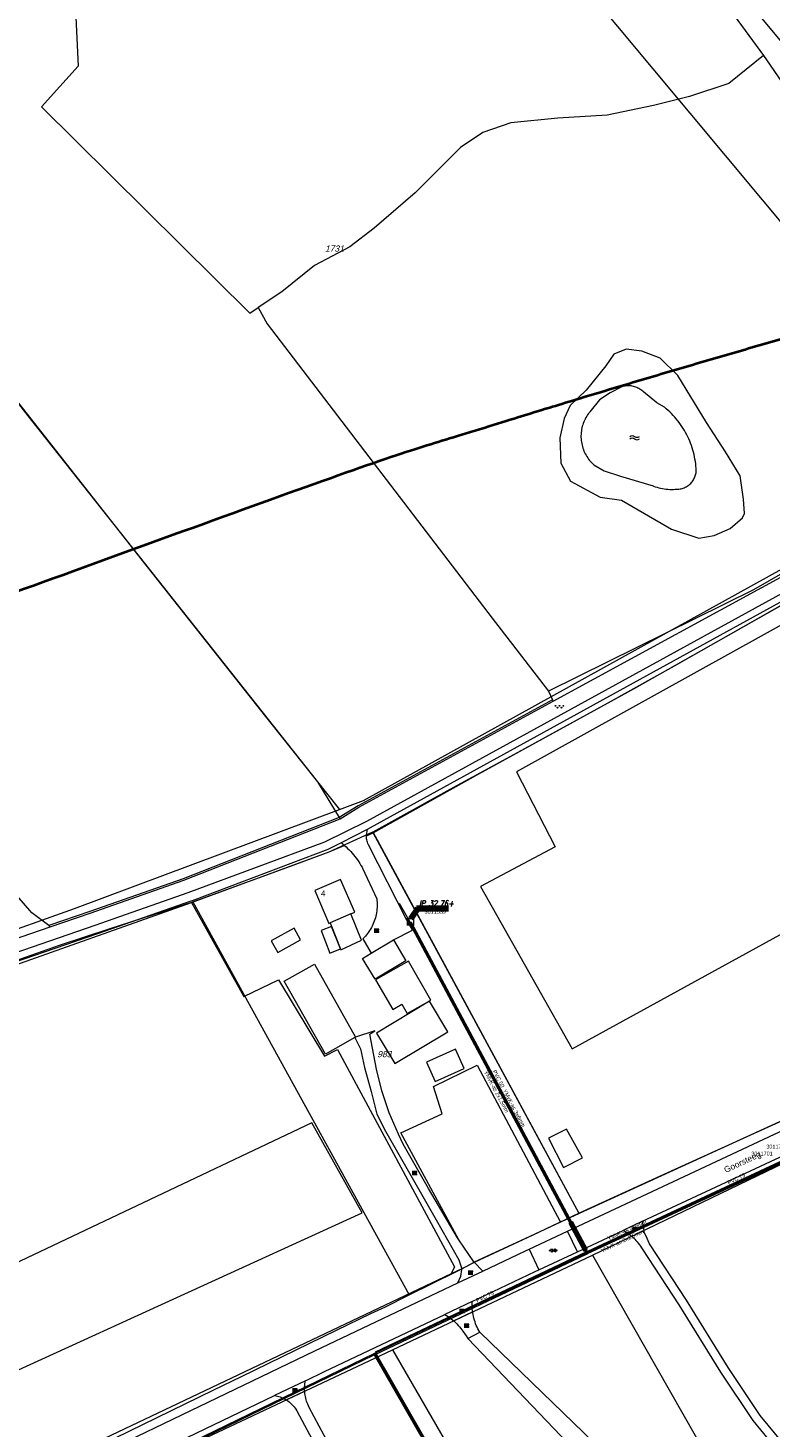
# Model space of a CAD drawing. Header units: metres. Extents: x 172462 to 175458, y 452773 to 455615.
# Tile 34 of 45: x 173653 to 173836, y 454658 to 455004. Entities that reach past the tile are written whole.
import ezdxf
from ezdxf.enums import TextEntityAlignment as Align

# ---------------------------------------------------------------- set-up
doc = ezdxf.new("R2010")
doc.units = ezdxf.units.M
doc.header["$MEASUREMENT"] = 0
for name, pattern in [('DGN Style 2', [107.046567, 64.22794, -42.818627]), ('DGN Style 3', [149.865194, 107.046567, -42.818627]), ('DGN Style 7', [214.093135, 96.341911, -42.818627, 32.11397, -42.818627])]:
    doc.linetypes.add(name, pattern=pattern)
for name, color, linetype, lineweight in [('BGT Ondergrond', 7, 'Continuous', 0), ('DKK ondergrond', 7, 'Continuous', 0), ('DWA uitlegger (revisie)', 11, 'DGN Style 2', 0), ('Mantelbuizen buis (revisie)', 103, 'Continuous', 0), ('Meldgebied', 5, 'Continuous', 40), ('Pers-druk Afsl nummer (revisie)', 204, 'Continuous', 0), ('Pers-druk hoofdleiding (stramien) (revisie)', 30, 'DGN Style 7', 0), ('Pers-druk IP-putnummer (revisie)', 30, 'Continuous', 0), ('Pers-druk materiaal-diameter (revisie)', 30, 'Continuous', 0), ('Pers-druk put (revisie)', 30, 'Continuous', 0), ('Pers-druk signaleringskabel (revisie)', 3, 'DGN Style 2', 0), ('Pers-druk tekst signaleringkabel (revisie)', 3, 'Continuous', 0), ('Pers-druk tekst voedingskabel (revisie)', 1, 'Continuous', 0), ('Pers-druk voedingkabel (revisie)', 30, 'DGN Style 3', 0)]:
    doc.layers.add(name, color=color, linetype=linetype, lineweight=lineweight)
doc.styles.add('Style-Arial', font='arial.ttf')
doc.styles.add('Style-arial I 0.26180', font='arial.shx', dxfattribs={"oblique": 15})
doc.styles.add('Style-ITALICS', font='ITALICS.shx')
doc.styles.add('Style-WORKING', font='WORKING.shx')
doc.dimstyles.new('CT 1 10', dxfattribs={"dimtxt": 0.02, "dimasz": 0.02, "dimexe": 0.01, "dimexo": 0.0625, "dimgap": 0.01, "dimtad": 1, "dimzin": 3, "dimdsep": 46, "dimtxsty": 'Style-Arial', "dimcen": 0.09, "dimclrd": 1, "dimclre": 1, "dimazin": 3, "dimtfac": 1, "dimtmove": 1, "dimatfit": 1, "dimfxl": 0.01, "dimfxlon": 1, "dimfrac": 2, "dimtolj": 1, "dimtzin": 3, "dimlwd": 13, "dimlwe": 13, "dimarcsym": 0})

# ---------------------------------------------------------------- blocks, each defined once
blk = doc.blocks.new('TerminatorOpen_0.5')
at = {"color": 0, "linetype": 'ByBlock', "lineweight": -2}
for q in [(-1, 0.25), (-1, 0), (-1, -0.25)]:
    blk.add_line((0, 0), q, dxfattribs=at)
blk = doc.blocks.new('pomp')
at = {"layer": 'Pers-druk put (revisie)', "flags": 128}
blk.add_lwpolyline([(-1.75, 1.75), (1.75, 1.75), (1.75, -1.75)], dxfattribs=at)
at = {"layer": 'Pers-druk put (revisie)', "extrusion": (0, 0, -1)}
blk.add_solid([(1.75, 1.75), (1.75, -1.75), (-1.75, -1.75)], dxfattribs=at)
blk = doc.blocks.new('BGT-296')
at = {"layer": 'BGT Ondergrond', "color": 140, "linetype": 'Continuous', "lineweight": 0, "extrusion": (0, 0, -1)}
for centre in [(0.04, -0.026), (0.04, -0.066)]:
    blk.add_arc(centre, 0.0608, 48.8879, 131.1121, dxfattribs=at)
at = {"layer": 'BGT Ondergrond', "color": 140, "linetype": 'Continuous', "lineweight": 0}
for centre in [(0.04, 0.066), (0.04, 0.026)]:
    blk.add_arc(centre, 0.0608, 228.8879, 311.1121, dxfattribs=at)
blk = doc.blocks.new('*U16')
at = {"layer": 'BGT Ondergrond', "color": 7, "linetype": 'Continuous', "lineweight": 0}
for centre in [(-0.3, 0.35), (0, 0.25), (-0.1, -0.05), (0.1, -0.45), (0.2, -0.15)]:
    blk.add_circle(centre, 0.0447, dxfattribs=at)
blk = doc.blocks.new('BGT-271C_1')
at = {"layer": 'BGT Ondergrond', "color": 7, "linetype": 'Continuous', "lineweight": 0, "xscale": 0.07267220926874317, "yscale": 0.07267220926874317, "zscale": 0.07267220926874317, "rotation": 243.434948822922}
blk.add_blockref('*U16', (0, 0), dxfattribs=at)
blk = doc.blocks.new('*U14')
at = {"layer": 'BGT Ondergrond', "color": 7, "linetype": 'Continuous', "lineweight": 0}
for p, q in [((0.057, -0.036), (-0.057, 0.036)), ((-0.052, 0.076), (0.026, 0.026)), ((-0.036, -0.005), (-0.029, 0.087)), ((-0.005, -0.068), (0.005, 0.068)), ((0.029, -0.087), (0.036, 0.005)), ((0.052, -0.076), (-0.026, -0.026))]:
    blk.add_line(p, q, dxfattribs=at)
blk = doc.blocks.new('BGT-270B')
at = {"layer": 'BGT Ondergrond', "color": 7, "linetype": 'Continuous', "lineweight": 0, "xscale": 0.7267220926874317, "yscale": 0.7267220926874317, "zscale": 0.7267220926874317, "rotation": 243.434948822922}
blk.add_blockref('*U14', (0, 0), dxfattribs=at)
blk = doc.blocks.new('*U10')
at = {"layer": 'BGT Ondergrond', "color": 7, "linetype": 'Continuous', "lineweight": 0}
for p, q in [((0.025, 0.059), (-0.062, 0.016)), ((-0.044, 0.025), (-0.05, 0.038)), ((0.038, 0.034), (-0.05, -0.009)), ((0.05, 0.009), (-0.037, -0.034)), ((-0.019, -0.025), (-0.031, 0)), ((-0.006, 0.013), (-0.019, 0.038)), ((0.006, 0.05), (0, 0.062)), ((0.031, 0), (0.019, 0.025)), ((0.062, -0.016), (-0.025, -0.059)), ((-0.006, -0.05), (0, -0.062)), ((0.019, -0.037), (0.006, -0.012)), ((0.044, -0.025), (0.05, -0.037))]:
    blk.add_line(p, q, dxfattribs=at)
blk = doc.blocks.new('BGT-272B')
at = {"layer": 'BGT Ondergrond', "color": 7, "linetype": 'Continuous', "lineweight": 0, "xscale": 0.7267220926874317, "yscale": 0.7267220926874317, "zscale": 0.7267220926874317, "rotation": 243.434948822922}
blk.add_blockref('*U10', (0, 0), dxfattribs=at)

msp = doc.modelspace()

# ---------------------------------------------------------------- linework, layer by layer
at = {"layer": 'BGT Ondergrond', "color": 7, "linetype": 'Continuous', "lineweight": 0, "flags": 128}
for points in [[(173807.02, 455034.56), (173834.59, 454996.8)], [(173685.13, 455029.6), (173664.43, 455016.73), (173665.46, 454994.17), (173656.4, 454984.17), (173707.82, 454933.2), (173709.89, 454934.6)], [(173570.85, 455013.76), (173596.41, 454980.71), (173624.24, 454944.72), (173653.07, 454907.9), (173724.49, 454817.58), (173729.91, 454808.77)], [(174040.38, 454996.04), (174038.65, 454993.93), (174033.89, 454988.17), (174013.93, 454969.42), (174000, 454957.94), (173979.68, 454944.91), (173962.3, 454934.2), (173952.68, 454928.25), (173846.02, 454867.86), (173736.64, 454807.75), (173726.29, 454802.67), (173692.54, 454790.11), (173669.56, 454782.05), (173640.73, 454772.17), (173627.86, 454767.5), (173619.93, 454764.27), (173611.15, 454759.56), (173601.47, 454753.27), (173570.23, 454733.88), (173533.69, 454710.96), (173478.83, 454677.29), (173466.85, 454670.08), (173466.63, 454669.94)], [(173834.59, 454996.8), (173826.02, 454989.92), (173816.34, 454986.73), (173807.45, 454984.53), (173795.97, 454982.14), (173783.79, 454981.34), (173772.21, 454980.24), (173765.33, 454977.84), (173759.84, 454974.15), (173748.66, 454962.97), (173738.48, 454954.19), (173732.49, 454949.6), (173723.8, 454945), (173715.72, 454938.52), (173709.89, 454934.6)], [(173834.59, 454996.8), (173868.45, 454947.52), (173901.13, 454904.62)], [(173709.89, 454934.6), (173712.12, 454930.63), (173767.62, 454857.96), (173781.5, 454839.89)], [(173953.76, 454926.33), (173846.85, 454866.38), (173737.49, 454806.17), (173736.81, 454805.82)], [(173813.44, 454917.85), (173809.05, 454922.14), (173804.56, 454923.84), (173800.66, 454924.34), (173797.67, 454923.14), (173795.67, 454920.25), (173790.78, 454914.26), (173786.89, 454910.47), (173785.39, 454907.27), (173784.29, 454902.48), (173784.59, 454896.19), (173786.99, 454891.8), (173794.28, 454887.81), (173799.57, 454887.11), (173811.84, 454879.92), (173818.63, 454877.72), (173822.43, 454878.32), (173826.32, 454880.12), (173829.41, 454882.71), (173829.91, 454883.81), (173829.61, 454887.31), (173828.81, 454893.1)], [(173828.81, 454893.1), (173825.22, 454898.99), (173820.53, 454906.27), (173813.44, 454917.85)], [(173816.36, 454901.65), (173816.13, 454902.19), (173815.88, 454902.72), (173815.62, 454903.24), (173815.35, 454903.76), (173815.06, 454904.27), (173814.76, 454904.77), (173814.44, 454905.26), (173814.11, 454905.74), (173813.77, 454906.21), (173813.41, 454906.68), (173813.05, 454907.13), (173812.67, 454907.58), (173812.27, 454908.01), (173811.87, 454908.43), (173811.46, 454908.84), (173811.03, 454909.24), (173810.59, 454909.63), (173810.14, 454910), (173808.23, 454911.11), (173804.92, 454913.8), (173804.76, 454913.94), (173804.54, 454914.13), (173804.31, 454914.31), (173804.07, 454914.47), (173803.83, 454914.62), (173803.57, 454914.76), (173803.31, 454914.88), (173803.04, 454914.98), (173802.76, 454915.08), (173802.48, 454915.15), (173802.2, 454915.21), (173801.91, 454915.26), (173801.62, 454915.29), (173801.33, 454915.3), (173801.04, 454915.3), (173800.75, 454915.28), (173800.47, 454915.24), (173800.18, 454915.19), (173799.9, 454915.13), (173799.62, 454915.05), (173796.73, 454913.55), (173794.14, 454911.83), (173791.74, 454908.9), (173791.61, 454908.74), (173791.37, 454908.43), (173791.15, 454908.12), (173790.94, 454907.79), (173790.74, 454907.45), (173790.56, 454907.11), (173790.39, 454906.76), (173790.24, 454906.4), (173790.1, 454906.04), (173789.97, 454905.67), (173789.86, 454905.3), (173789.77, 454904.92), (173789.69, 454904.54), (173789.63, 454904.16), (173789.59, 454903.77), (173789.56, 454903.39), (173789.54, 454903), (173789.54, 454902.61), (173789.56, 454902.22), (173789.6, 454901.83), (173789.65, 454901.45), (173789.71, 454901.07), (173789.79, 454900.69), (173789.89, 454900.31), (173790, 454899.94), (173790.13, 454899.57), (173790.27, 454899.21), (173790.43, 454898.86), (173790.6, 454898.51), (173790.79, 454898.17), (173790.99, 454897.83), (173791.2, 454897.51), (173791.43, 454897.19), (173791.67, 454896.89), (173791.92, 454896.59), (173792.18, 454896.31), (173792.46, 454896.03), (173792.74, 454895.77), (173795.25, 454894.32), (173799.32, 454893.02), (173807.33, 454890.59), (173807.44, 454890.55), (173807.86, 454890.4), (173808.3, 454890.26), (173808.73, 454890.14), (173809.17, 454890.04), (173809.62, 454889.94), (173810.07, 454889.87), (173810.52, 454889.81), (173810.97, 454889.77), (173811.42, 454889.74), (173811.88, 454889.73), (173812.33, 454889.73), (173812.78, 454889.75), (173813.24, 454889.79), (173813.42, 454889.79), (173813.7, 454889.81), (173813.97, 454889.84), (173814.24, 454889.89), (173814.51, 454889.96), (173814.77, 454890.04), (173815.03, 454890.14), (173815.28, 454890.25), (173815.52, 454890.37), (173815.76, 454890.51), (173815.99, 454890.66), (173816.2, 454890.83)], [(173901.13, 454904.62), (173832.08, 454864.91), (173781.5, 454839.89)], [(173782.71, 454837.43), (173844.26, 454871), (173851.02, 454874.86), (173869.23, 454885.27), (173901.46, 454903.69)], [(173816.2, 454890.83), (173816.41, 454891.01), (173816.61, 454891.2), (173816.8, 454891.4), (173816.97, 454891.61), (173817.13, 454891.83), (173817.28, 454892.06), (173817.42, 454892.3), (173817.54, 454892.55), (173817.64, 454892.8), (173817.74, 454893.06), (173817.81, 454893.33), (173817.87, 454893.59), (173817.92, 454893.86), (173817.95, 454894.14), (173817.96, 454894.41), (173817.96, 454894.68), (173817.94, 454894.96), (173817.9, 454895.44), (173817.84, 454896.02), (173817.76, 454896.6), (173817.66, 454897.18), (173817.56, 454897.75), (173817.43, 454898.32), (173817.29, 454898.89), (173817.13, 454899.45), (173816.96, 454900.01), (173816.78, 454900.56), (173816.58, 454901.11), (173816.36, 454901.65)], [(173859.11, 454872.48), (173861.13, 454868.55), (173773.65, 454820.01), (173783.17, 454801.49), (173764.72, 454791.7), (173787.36, 454751.64), (173878.17, 454801.53), (173878.52, 454801.72)], [(173738.29, 454804.96), (173764.33, 454819.55), (173802.86, 454840.7), (173854.11, 454869.68)], [(173782.53, 454837.79), (173734.53, 454811.62), (173729.91, 454808.77)], [(173730.12, 454808.43), (173734.73, 454811.27), (173782.71, 454837.43)], [(173781.5, 454839.89), (173782.53, 454837.79)], [(173782.53, 454837.79), (173782.71, 454837.43)], [(173729.91, 454808.77), (173691.38, 454793.63), (173668.34, 454785.55), (173658.21, 454782.08)], [(173658.6, 454781.79), (173668.47, 454785.17), (173691.52, 454793.25), (173730.12, 454808.43)], [(173729.91, 454808.77), (173730.12, 454808.43)], [(173736.81, 454805.82), (173730.33, 454802.5)], [(173736.81, 454805.82), (173736.74, 454805.54), (173736.68, 454805.25), (173736.63, 454804.96), (173736.6, 454804.66), (173736.59, 454804.37), (173736.59, 454804.23)], [(173730.33, 454802.5), (173727.07, 454800.84), (173693.59, 454788.18), (173693.27, 454788.06), (173670.27, 454780), (173641.45, 454770.12), (173628.64, 454765.47), (173620.85, 454762.3), (173612.25, 454757.69), (173602.63, 454751.44), (173571.37, 454732.04), (173534.84, 454709.11), (173479.28, 454675.03)], [(173731.15, 454801.87), (173730.76, 454802.18), (173730.33, 454802.5)], [(173736.59, 454804.23), (173738.29, 454804.96)], [(173737.09, 454802.02), (173736.95, 454802.35), (173736.85, 454802.63), (173736.77, 454802.91), (173736.7, 454803.2), (173736.65, 454803.49), (173736.61, 454803.78), (173736.6, 454804.07), (173736.59, 454804.23)], [(173789.09, 454710.97), (173738.29, 454804.96)], [(173693.42, 454787.8), (173727.4, 454800.24), (173731.15, 454801.87)], [(173731.15, 454801.87), (173731.17, 454801.84), (173731.58, 454801.49), (173731.97, 454801.13), (173732.36, 454800.75), (173732.73, 454800.37), (173733.09, 454799.97), (173733.44, 454799.57), (173733.78, 454799.15), (173734.1, 454798.72), (173734.41, 454798.29), (173734.71, 454797.84), (173734.99, 454797.39), (173735.26, 454796.92), (173735.52, 454796.45), (173735.62, 454796.25)], [(173743.26, 454778.52), (173747.94, 454780.94), (173746.57, 454783.4), (173737.09, 454802.02)], [(173735.62, 454796.25), (173739.15, 454788.7), (173739.2, 454788.27), (173739.23, 454787.84), (173739.25, 454787.4), (173739.25, 454786.97), (173739.23, 454786.54), (173739.2, 454786.1), (173739.15, 454785.67), (173739.09, 454785.25), (173739.01, 454784.82), (173738.92, 454784.4), (173738.81, 454783.98), (173738.68, 454783.56), (173738.54, 454783.15), (173738.38, 454782.75), (173738.21, 454782.35), (173738.03, 454781.96), (173737.83, 454781.57), (173737.61, 454781.2), (173737.39, 454780.83), (173737.15, 454780.47), (173736.89, 454780.12), (173736.63, 454779.77), (173736.35, 454779.44), (173736.06, 454779.12), (173735.75, 454778.81), (173737.75, 454775.22)], [(173658.21, 454782.08), (173654.08, 454785.2), (173650.43, 454789.41)], [(173583.09, 454738), (173582.78, 454738.49), (173587.31, 454741.32), (173607.42, 454753.89), (173625.67, 454763.02), (173636.39, 454767.39), (173648.69, 454771.88), (173693.42, 454787.8)], [(173693.42, 454787.8), (173706.32, 454764.54), (173714.94, 454768.69), (173726.23, 454749.86), (173729.43, 454751.46), (173758.34, 454697.84), (173757.47, 454696.1)], [(173642.29, 454776.2), (173658.6, 454781.79)], [(173658.21, 454782.08), (173658.6, 454781.79)], [(173725.42, 454780.87), (173727.56, 454775.29), (173730.17, 454776.3), (173728.01, 454781.87), (173725.42, 454780.87)], [(173746.97, 454773.3), (173738.88, 454768.64), (173743.13, 454761.37), (173745.34, 454762.63), (173746.66, 454760.4), (173752.51, 454763.69), (173746.97, 454773.3)], [(173907.63, 454765.66), (173903.46, 454763.53), (173900.54, 454762.18), (173874.27, 454750.01), (173789.09, 454710.97)], [(173733.73, 454754.4), (173735.11, 454751.61), (173736.11, 454747.04), (173737.73, 454741.09), (173739.18, 454735.51), (173741.27, 454731.3), (173753.82, 454709.43), (173759.36, 454699.54), (173760.1, 454697.37)], [(173738.69, 454756.07), (173733.94, 454754.52)], [(173759.44, 454704.53), (173759.1, 454705.03), (173751.92, 454717.2), (173745.65, 454728.09), (173744.54, 454730.59), (173742.2, 454735.87), (173740.38, 454741.27), (173739.12, 454746.66), (173737.41, 454755.25), (173738.69, 454756.07)], [(173759.44, 454704.53), (173745.12, 454730.87), (173755.31, 454735.61), (173753.18, 454742.36), (173763.89, 454747.65)], [(173763.89, 454747.65), (173784.49, 454708.83)], [(173786.24, 454706.67), (173871.34, 454746.55)], [(173723.11, 454733.35), (173612.79, 454681.06), (173610.49, 454685.62), (173618.27, 454690.98), (173616.07, 454694.58), (173608.51, 454689.56), (173605.88, 454694.77), (173607.42, 454695.82), (173599.48, 454712.62), (173583.09, 454738)], [(173649.82, 454671.97), (173735.54, 454711.13), (173723.11, 454733.35)], [(173804.73, 454709.08), (173842.31, 454726.64)], [(173789.09, 454710.97), (173784.49, 454708.83)], [(173804.73, 454709.08), (173799.95, 454706.84)], [(173805.09, 454706.81), (173804.73, 454709.08)], [(173784.49, 454708.83), (173775.7, 454704.75), (173763.22, 454698.95)], [(173776.76, 454702.22), (173786.24, 454706.67)], [(173788.64, 454701.55), (173786.24, 454706.67)], [(173788.64, 454701.55), (173799.95, 454706.84)], [(173799.95, 454706.84), (173800.34, 454706.61), (173800.72, 454706.38), (173801.09, 454706.12), (173801.45, 454705.86), (173801.8, 454705.58), (173802.07, 454705.35)], [(173805.09, 454706.81), (173802.07, 454705.35)], [(173815.55, 454689.64), (173806.45, 454703.51), (173805.5, 454705.58), (173805.16, 454706.31), (173805.09, 454706.81)], [(173763.22, 454698.95), (173763.1, 454699.08), (173759.44, 454704.53)], [(173765.29, 454696.78), (173775.81, 454701.78), (173776.76, 454702.22)], [(173776.76, 454702.22), (173779.14, 454697.11)], [(173802.07, 454705.35), (173802.14, 454705.29), (173802.47, 454704.98), (173802.79, 454704.67), (173803.1, 454704.34), (173803.4, 454704.01), (173803.68, 454703.66), (173803.95, 454703.3), (173804.21, 454702.94), (173804.45, 454702.56), (173804.63, 454702.27), (173813.69, 454688.45), (173823.99, 454671.83), (173831.97, 454659.86), (173837.59, 454652.99), (173846.84, 454643.9)], [(173760.1, 454697.37), (173763.22, 454698.95)], [(173763.22, 454698.95), (173765.29, 454696.78)], [(173779.14, 454697.11), (173788.64, 454701.55)], [(173757.47, 454696.1), (173737.96, 454686.83), (173643.86, 454642.14), (173570.19, 454603.41)], [(173760.1, 454697.37), (173757.47, 454696.1)], [(173759.19, 454693.88), (173759.9, 454695.52), (173760.18, 454697.17), (173760.1, 454697.37)], [(173759.19, 454693.88), (173765.29, 454696.78)], [(173762.69, 454689.3), (173778.23, 454696.69), (173779.14, 454697.11)], [(173539.75, 454584.53), (173576.52, 454604.33), (173642.77, 454638.13), (173723.84, 454677.08), (173759.19, 454693.88)], [(173762.69, 454689.3), (173755.93, 454686.09)], [(173762.8, 454686.71), (173762.77, 454686.97), (173762.72, 454687.43), (173762.69, 454687.9), (173762.67, 454688.37), (173762.67, 454688.83), (173762.69, 454689.3)], [(173848.38, 454645.47), (173839.22, 454654.47), (173833.75, 454661.17), (173825.84, 454673.02), (173815.55, 454689.64)], [(173721.55, 454669.73), (173726.27, 454671.99), (173741.87, 454679.41), (173755.93, 454686.09)], [(173755.93, 454686.09), (173756.34, 454685.84), (173756.73, 454685.57), (173757.12, 454685.29), (173757.51, 454685), (173757.88, 454684.7), (173758.11, 454684.49)], [(173758.11, 454684.49), (173762.8, 454686.71)], [(173763.54, 454683.8), (173763.39, 454684.24), (173763.24, 454684.68), (173763.12, 454685.13), (173763.01, 454685.59), (173762.91, 454686.05), (173762.83, 454686.51), (173762.8, 454686.71)], [(173758.11, 454684.49), (173758.24, 454684.38), (173758.59, 454684.06), (173758.92, 454683.72), (173759.25, 454683.37), (173759.57, 454683.01), (173759.87, 454682.64), (173760.16, 454682.26), (173760.35, 454681.99), (173760.77, 454681.37), (173761.2, 454680.77), (173761.65, 454680.17)], [(173761.65, 454680.17), (173764.55, 454681.69)], [(173764.55, 454681.69), (173764.32, 454682.1), (173764.1, 454682.51), (173763.9, 454682.94), (173763.71, 454683.36), (173763.54, 454683.8)], [(173808.2, 454645.68), (173803.03, 454644.46), (173764.55, 454681.69)], [(173761.65, 454680.17), (173800.4, 454639.49)], [(173721.55, 454669.73), (173713.95, 454666.07)], [(173721.36, 454667.15), (173721.35, 454667.36), (173721.35, 454667.76), (173721.36, 454668.16), (173721.38, 454668.55), (173721.42, 454668.94), (173721.48, 454669.34), (173721.55, 454669.73)], [(173640.13, 454630.45), (173645.28, 454633.07), (173713.95, 454666.07)], [(173713.95, 454666.07), (173714.3, 454666), (173714.65, 454665.92), (173714.99, 454665.82), (173715.33, 454665.71), (173715.66, 454665.58), (173715.99, 454665.44), (173716.31, 454665.28), (173716.62, 454665.11), (173716.8, 454665)], [(173716.8, 454665), (173721.36, 454667.15)], [(173716.8, 454665), (173716.93, 454664.92), (173717.22, 454664.72), (173717.51, 454664.51), (173717.79, 454664.28), (173718.06, 454664.04), (173718.31, 454663.79), (173718.56, 454663.53), (173718.79, 454663.26), (173719.01, 454662.98), (173719.22, 454662.69), (173719.46, 454662.31), (173732.43, 454638.02)], [(173737.31, 454635.47), (173722.48, 454663.13), (173722.28, 454663.54), (173722.11, 454663.9), (173721.97, 454664.27), (173721.84, 454664.64), (173721.72, 454665.02), (173721.62, 454665.4), (173721.53, 454665.79), (173721.46, 454666.18), (173721.41, 454666.57), (173721.37, 454666.97), (173721.36, 454667.15)]]:
    msp.add_lwpolyline(points, dxfattribs=at)
at = {"layer": 'BGT Ondergrond', "color": 7, "linetype": 'Continuous', "lineweight": 13, "flags": 128}
for points in [[(173733.71, 454785.34), (173730.22, 454793.48), (173723.84, 454790.75), (173727.32, 454782.61), (173727.67, 454782.75)], [(173727.67, 454782.75), (173730.25, 454776.1), (173735.38, 454778.46), (173732.78, 454784.94)], [(173732.78, 454784.94), (173733.71, 454785.34)], [(173720.33, 454778.53), (173718.78, 454781.46), (173713.09, 454778.26)], [(173713.09, 454778.26), (173714.78, 454775.44), (173720.33, 454778.53)], [(173743.26, 454778.52), (173746.33, 454773.4), (173738.73, 454768.85), (173735.67, 454773.97), (173737.75, 454775.22)], [(173737.75, 454775.22), (173743.26, 454778.52)], [(173733.73, 454754.4), (173729, 454751.73), (173726.49, 454750.32), (173716.31, 454768.35), (173723.75, 454772.55)], [(173723.75, 454772.55), (173733.94, 454754.52)], [(173752.18, 454763.37), (173739.1, 454755.55), (173743.6, 454748.01)], [(173743.6, 454748.01), (173756.69, 454755.83), (173752.18, 454763.37)], [(173733.94, 454754.52), (173733.73, 454754.4)], [(173758.6, 454751.53), (173751.46, 454748.35), (173753.59, 454743.57), (173760.73, 454746.75), (173758.6, 454751.53)], [(173789.89, 454724.74), (173785.98, 454731.84), (173781.54, 454729.57)], [(173781.54, 454729.57), (173785.23, 454722.35), (173789.89, 454724.74)]]:
    msp.add_lwpolyline(points, dxfattribs=at)
at = {"layer": 'BGT Ondergrond', "color": 7, "linetype": 'DGN Style 2', "lineweight": 0, "flags": 128}
msp.add_lwpolyline([(173732.78, 454784.94), (173727.67, 454782.75)], dxfattribs=at)
at = {"layer": 'DKK ondergrond', "color": 6, "linetype": 'Continuous', "lineweight": 0, "flags": 128}
for points in [[(173913.29, 454911.21), (173811.41, 455033.44), (173799.09, 455048.15)], [(173887.85, 454897.07), (173789.52, 455015.03), (173774.34, 455033.16)], [(173570.83, 455013.71), (173574.04, 455009.71), (173584.39, 454996.28), (173596.55, 454980.49), (173614.99, 454956.67), (173628.81, 454938.92), (173645.54, 454917.51), (173680.93, 454872.61), (173709.49, 454836.47), (173729.92, 454810.75)], [(173738.16, 454805.19), (173738.24, 454805.22), (173757.27, 454815.75), (173773.15, 454824.39), (173783.31, 454829.97), (173796.08, 454836.96), (173812.63, 454846.2), (173853.71, 454869.54), (173891.52, 454890.63), (173922.58, 454908.12)], [(173729.92, 454810.75), (173735.85, 454812.97), (173812.11, 454855.19), (173883.14, 454894.46), (173884.58, 454895.26), (173886.25, 454896.18), (173886.36, 454896.24), (173887.85, 454897.07)], [(173468.95, 454677.17), (173510.65, 454702.63), (173563.34, 454735.5), (173620.24, 454770.45), (173664.6, 454786.28), (173729.92, 454810.75)], [(173693.74, 454787.91), (173709.32, 454793.61), (173718.54, 454797), (173727.41, 454800.24), (173738.16, 454805.19)], [(173738.16, 454805.19), (173789.03, 454711.08)], [(173789.03, 454711.08), (173809.12, 454720.28), (173837.6, 454733.25), (173859.9, 454743.42), (173873.41, 454749.62), (173903.46, 454763.53), (173916.82, 454770.34), (173936.66, 454780.54), (173954.31, 454789.52), (173968.02, 454796.58), (173982, 454803.77)], [(173451.91, 454657.86), (173471.84, 454670.01), (173490.38, 454681.45), (173507.18, 454691.85), (173532.64, 454707.54), (173551.5, 454719.33), (173563.82, 454727.05), (173572.82, 454732.61), (173580.86, 454737.7), (173590.32, 454743.5), (173595.01, 454746.46), (173605.06, 454752.52), (173613.94, 454757.68), (173621.65, 454761.95), (173629.12, 454765.4), (173649.66, 454773.3), (173660.88, 454777.22), (173673.37, 454781.37), (173693.74, 454787.91)], [(173693.74, 454787.91), (173747.18, 454690.9)], [(173792.41, 454700.68), (173844.29, 454725.76)], [(173747.18, 454690.9), (173758.8, 454696.71), (173763.29, 454698.98), (173777.71, 454705.69), (173789.03, 454711.08)], [(173743.04, 454677.38), (173792.41, 454700.68)], [(173792.41, 454700.68), (173865.63, 454571.96)], [(173628.49, 454632.72), (173639.96, 454638.58), (173649.88, 454643.62), (173657.49, 454647.29), (173667.12, 454651.94), (173674.49, 454655.53), (173698.92, 454667.46), (173705.81, 454670.76), (173729.25, 454682.16), (173737.69, 454686.3), (173741.27, 454687.95), (173747.18, 454690.9)], [(173694.38, 454654.41), (173743.04, 454677.38)], [(173743.04, 454677.38), (173798.89, 454580.71), (173819.08, 454545.56)]]:
    msp.add_lwpolyline(points, dxfattribs=at)
at = {"layer": 'DWA uitlegger (revisie)', "linetype": 'Continuous'}
msp.add_line((173747.37, 454782.94), (173744.77, 454787.5), dxfattribs=at)
at = {"layer": 'Mantelbuizen buis (revisie)'}
for p, q in [((173791.18, 454702.11), (173787.48, 454709.03)), ((173790.3, 454701.63), (173786.59, 454708.56))]:
    msp.add_line(p, q, dxfattribs=at)
at = {"layer": 'Meldgebied'}
msp.add_rational_spline([(173886.48, 454940.1), (173810.66, 454919.59), (173735.88, 454895.58), (173559.06, 454831.42), (173382.23, 454767.25), (173335.51, 454752.28), (173297.91, 454720.75), (173118.26, 454570.12), (172938.61, 454419.49), (172892.93, 454381.19), (172869.45, 454326.4), (172868.91, 454325.14), (172868.37, 454323.89), (172831.65, 454238.2), (172859.99, 454149.4), (172864.32, 454135.82), (172868.66, 454122.25), (172882.72, 454078.19), (172911.6, 454042.08), (172988.36, 453946.14), (173065.12, 453850.19), (173127.84, 453771.79), (173227.37, 453758.55), (173396.88, 453662.15), (173566.39, 453565.75), (173645.01, 453555.29), (173715.29, 453592.07), (174010.54, 453746.62), (174305.79, 453901.16), (174311.32, 453912.56), (174316.86, 453923.96), (174363.66, 454020.32), (174326.18, 454120.66), (174295.84, 454201.89), (174265.51, 454283.12), (174258.12, 454302.89), (174254.16, 454323.62), (174225.24, 454474.75), (174196.33, 454625.88), (174183.22, 454694.4), (174207.49, 454759.81), (174234.51, 454832.64), (174261.53, 454905.48), (174241.08, 454927.44), (174220.63, 454949.4), (174119.41, 455040.82), (173987.76, 455005.2), (173937.12, 454972.65), (173886.48, 454940.1)], [1, 0.99973656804, 1, 1, 1, 0.981280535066, 1, 1, 1, 0.972729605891, 1, 1, 1, 0.936980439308, 1, 1, 1, 0.983319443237, 1, 1, 1, 0.92795740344, 1, 1, 1, 0.953173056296, 1, 1, 1, 1, 1, 0.919180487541, 1, 1, 1, 0.996456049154, 1, 1, 1, 0.963201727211, 1, 1, 1, 1, 1, 0.877857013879, 1, 1, 1], degree=2, knots=[0, 0, 0, 0.045455, 0.045455, 0.090909, 0.090909, 0.136364, 0.136364, 0.181818, 0.181818, 0.227273, 0.227273, 0.272727, 0.272727, 0.318182, 0.318182, 0.363636, 0.363636, 0.409091, 0.409091, 0.454545, 0.454545, 0.5, 0.5, 0.545455, 0.545455, 0.590909, 0.590909, 0.613636, 0.613636, 0.636364, 0.636364, 0.681818, 0.681818, 0.727273, 0.727273, 0.772727, 0.772727, 0.818182, 0.818182, 0.863636, 0.863636, 0.886364, 0.886364, 0.909091, 0.909091, 0.954545, 0.954545, 1, 1, 1], dxfattribs=at)
at = {"layer": 'Pers-druk hoofdleiding (stramien) (revisie)', "linetype": 'Continuous'}
for p, q in [((173791.04, 454701.31), (173747.37, 454782.94)), ((173858.89, 454732.89), (173791.04, 454701.31)), ((173791.04, 454701.31), (173738.62, 454676.44)), ((173738.62, 454676.44), (173632.21, 454624.87)), ((173738.62, 454676.44), (173781.85, 454601.07))]:
    msp.add_line(p, q, dxfattribs=at)
at = {"layer": 'Pers-druk signaleringskabel (revisie)', "linetype": 'Continuous', "flags": 128}
for points in [[(173790.93, 454700.99), (173747.27, 454782.6), (173747.37, 454782.94), (173747.37, 454782.94)], [(173633.15, 454625.04), (173738.52, 454676.12), (173738.73, 454676.22), (173790.93, 454700.99), (173791.14, 454701.09), (173858.78, 454732.57)], [(173738.52, 454676.12), (173781.51, 454601.16), (173781.85, 454601.07), (173781.85, 454601.07)]]:
    msp.add_lwpolyline(points, dxfattribs=at)
at = {"layer": 'Pers-druk voedingkabel (revisie)', "linetype": 'Continuous', "flags": 128}
for points in [[(173791.15, 454701.64), (173747.71, 454782.84), (173747.37, 454782.94), (173747.37, 454782.94)], [(173841.1, 454724.29), (173840.87, 454724.78), (173791.15, 454701.64), (173790.93, 454701.54), (173738.72, 454676.77), (173781.95, 454601.41), (173781.85, 454601.07), (173781.85, 454601.07)]]:
    msp.add_lwpolyline(points, dxfattribs=at)

# ---------------------------------------------------------------- block references
at = {"layer": 'BGT Ondergrond', "color": 7, "linetype": 'Continuous', "lineweight": 0}
for name, p, xscale, yscale, zscale in [('BGT-296', (173802.76, 454902.51), 15, 15, 15), ('BGT-271C_1', (173784.22, 454836.09), 30, 30, 30), ('BGT-272B', (173739.14, 454780.81), 15, 15, 15), ('BGT-272B', (173748.48, 454720.96), 15, 15, 15), ('BGT-272B', (173802.89, 454707.21), 15, 15, 15), ('BGT-270B', (173782.69, 454701.89), 15, 15, 15), ('BGT-272B', (173762.29, 454696.42), 15, 15, 15), ('BGT-272B', (173760.21, 454686.9), 15, 15, 15), ('BGT-272B', (173761.33, 454683.31), 15, 15, 15), ('BGT-272B', (173718.99, 454667.36), 15, 15, 15)]:
    msp.add_blockref(name, p, dxfattribs=dict(at, xscale=xscale, yscale=yscale, zscale=zscale))
at = {"layer": 'Pers-druk put (revisie)', "xscale": 0.5, "yscale": 0.5, "zscale": 0.5}
msp.add_blockref('pomp', (173747.37, 454782.94), dxfattribs=at)

# ---------------------------------------------------------------- texts
at = {"layer": 'BGT Ondergrond', "color": 7, "linetype": 'Continuous', "lineweight": 0, "style": 'Style-Arial'}
msp.add_text('4  ', height=1.5, dxfattribs=at).set_placement((173726.52, 454790), align=Align.MIDDLE_CENTER)
msp.add_text('Goorsteeg', height=1.5, rotation=25.1035, dxfattribs=at).set_placement((173829.36, 454723.73), align=Align.MIDDLE_CENTER)
at = {"layer": 'DKK ondergrond', "color": 6, "linetype": 'Continuous', "lineweight": 0, "style": 'Style-arial I 0.26180', "oblique": 15}
for s, p in [('1731', (173728.71, 454949.19)), ('983', (173741.02, 454750.33))]:
    msp.add_text(s, height=1.5, dxfattribs=at).set_placement(p, align=Align.MIDDLE_CENTER)
at = {"layer": 'Pers-druk Afsl nummer (revisie)', "style": 'Style-WORKING', "width": 0.858588}
for s, p in [('3011701', (173831.56, 454725.29)), ('3011704', (173835.25, 454727.01))]:
    msp.add_text(s, height=0.99, rotation=360, dxfattribs=at).set_placement(p)
at = {"layer": 'Pers-druk IP-putnummer (revisie)', "style": 'Style-WORKING', "width": 0.858588}
msp.add_text('3011539', height=0.99, dxfattribs=at).set_placement((173750.94, 454784.98))
at = {"layer": 'Pers-druk IP-putnummer (revisie)', "insert": (173749.54, 454786.78), "char_height": 1.5, "attachment_point": 7, "line_spacing_factor": 0.6, "style": 'Style-ITALICS'}
msp.add_mtext('\\H1x;\\W0.833333;IP 32.76+', dxfattribs=at)
at = {"layer": 'Pers-druk materiaal-diameter (revisie)', "style": 'Style-WORKING', "width": 0.858588}
for s, rotation, p in [('PVC 50', 297.9581, (173767.66, 454746.1)), ('PVC 75', 25.6958, (173825.98, 454718.11)), ('PVC 75', 25.6958, (173763.91, 454689.02))]:
    msp.add_text(s, height=0.99, rotation=rotation, dxfattribs=at).set_placement(p)
at = {"layer": 'Pers-druk tekst signaleringkabel (revisie)', "style": 'Style-WORKING', "width": 0.858588}
for rotation, p in [(297.9572, (173766.45, 454746.38)), (25.1347, (173794.29, 454702.23))]:
    msp.add_text('YMvK-as 2x1,5mm', height=0.99, rotation=rotation, dxfattribs=at).set_placement(p, align=Align.TOP_LEFT)
at = {"layer": 'Pers-druk tekst voedingskabel (revisie)', "style": 'Style-WORKING', "width": 0.858588}
for rotation, p in [(297.555, (173771.09, 454741.8)), (24.7325, (173795.96, 454705.22))]:
    msp.add_text('YMvK-as 3x6mm', height=0.99, rotation=rotation, dxfattribs=at).set_placement(p, align=Align.TOP_LEFT)

# ---------------------------------------------------------------- leaders
at = {"layer": 'Pers-druk IP-putnummer (revisie)', "annotation_type": 0, "has_hookline": 1, "hookline_direction": 0, "text_width": 7.94}
msp.add_leader([(173747.58, 454783.73), (173749.31, 454786.28), (173748.92, 454786.28)], dimstyle='CT 1 10', override={"dimtxt": 1.5, "dimasz": 1.5, "dimgap": 0, "dimtxsty": 'Style-ITALICS', "dimclrd": 0, "dimldrblk": 'TerminatorOpen_0.5', "dimlwd": 65534}, dxfattribs=at)

doc.saveas('drawing.dxf')
